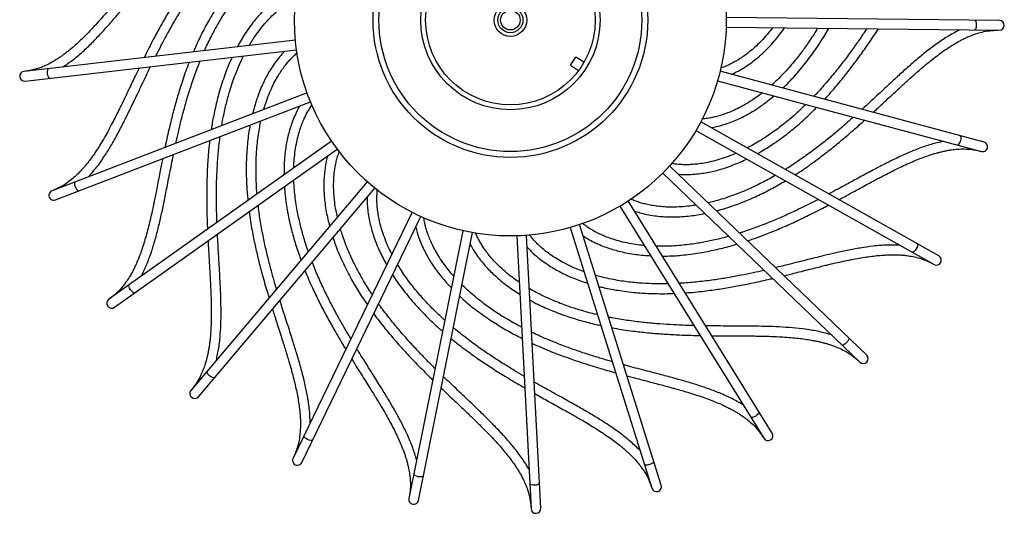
# Model space of a CAD drawing. Header units: millimetres. Extents: x -156 to 156, y -14 to 1729.
# Tile 1 of 7: x -146 to 156, y -14 to 137. Entities that reach past the tile are written whole.
import ezdxf

# ---------------------------------------------------------------- set-up
doc = ezdxf.new("R2010")
doc.units = ezdxf.units.MM

msp = doc.modelspace()

# ---------------------------------------------------------------- linework, layer by layer
at = {"color": 7, "linetype": 'Continuous', "lineweight": 25}
for p, q in [((154.36, 137.23), (70.56, 138.12)), ((70.53, 135.12), (154.33, 134.23)), ((-61.58, 131.22), (-144.83, 121.6)), ((-144.48, 118.62), (-61.24, 128.23)), ((22.79, 123.49), (24.43, 126)), ((26.9, 124.38), (24.43, 126)), ((22.79, 123.49), (25.26, 121.87)), ((149.62, 99.92), (68.68, 121.63)), ((67.9, 118.73), (148.85, 97.03)), ((-57.99, 115.01), (-136.23, 84.99)), ((-135.16, 82.19), (-56.92, 112.21)), ((135.76, 64.97), (62.76, 106.12)), ((61.28, 103.51), (134.29, 62.36)), ((-50.48, 100.21), (-118.8, 51.67)), ((-117.06, 49.23), (-48.75, 97.76)), ((113.64, 34.56), (53.16, 92.58)), ((-39.53, 87.74), (-93.63, 23.74)), ((51.09, 90.41), (111.56, 32.4)), ((-91.34, 21.8), (-37.24, 85.8)), ((84.65, 10.61), (40.5, 81.84)), ((37.95, 80.26), (82.1, 9.03)), ((-25.82, 78.38), (-62.31, 2.94)), ((-59.61, 1.63), (-23.12, 77.07)), ((-10.21, 72.73), (-26.79, -9.42)), ((22.71, 73.7), (47.75, -6.27)), ((50.62, -5.37), (25.57, 74.6)), ((-23.85, -10.01), (-7.27, 72.14)), ((6.31, 71.14), (10.68, -12.55)), ((13.67, -12.4), (9.3, 71.29))]:
    msp.add_line(p, q, dxfattribs=at)
at = {"color": 8, "linetype": 'Continuous', "lineweight": 25, "flags": 128}
for points in [[(146.7, 137.31), (146.91, 137.19), (147.08, 136.86), (147.2, 136.38), (147.23, 135.8)], [(147.23, 135.8), (147.18, 135.23), (147.06, 134.74), (146.88, 134.42), (146.67, 134.31)], [(-137.59, 120.92), (-137.61, 121.5), (-137.55, 122), (-137.42, 122.34), (-137.22, 122.48)], [(-136.88, 119.5), (-137.1, 119.59), (-137.31, 119.89), (-137.48, 120.36), (-137.59, 120.92)], [(142.36, 100.32), (142.18, 99.77), (141.94, 99.33), (141.68, 99.06), (141.45, 99.01)], [(142.23, 101.91), (142.4, 101.74), (142.49, 101.38), (142.47, 100.88), (142.36, 100.32)], [(-129.05, 86.14), (-129.22, 86.69), (-129.28, 87.19), (-129.24, 87.55), (-129.08, 87.73)], [(-128.01, 84.93), (-128.24, 84.97), (-128.52, 85.21), (-128.81, 85.62), (-129.05, 86.14)], [(128.83, 67.16), (128.51, 66.68), (128.17, 66.31), (127.85, 66.11), (127.62, 66.12)], [(129.09, 68.73), (129.21, 68.53), (129.21, 68.16), (129.07, 67.68), (128.83, 67.16)], [(-112.13, 54.57), (-112.43, 55.06), (-112.62, 55.53), (-112.66, 55.89), (-112.56, 56.11)], [(-110.82, 53.66), (-111.06, 53.64), (-111.39, 53.8), (-111.77, 54.13), (-112.13, 54.57)], [(108.11, 39.86), (108.18, 39.64), (108.08, 39.28), (107.83, 38.85), (107.47, 38.41)], [(107.47, 38.41), (107.04, 38.02), (106.62, 37.75), (106.26, 37.64), (106.03, 37.7)], [(-87.89, 28.2), (-88.31, 28.6), (-88.6, 29.01), (-88.74, 29.35), (-88.69, 29.59)], [(-86.4, 27.65), (-86.62, 27.56), (-86.98, 27.64), (-87.43, 27.86), (-87.89, 28.2)], [(79.63, 15.87), (79.12, 15.6), (78.64, 15.45), (78.27, 15.43), (78.07, 15.54)], [(80.62, 17.12), (80.63, 16.89), (80.44, 16.56), (80.09, 16.21), (79.63, 15.87)], [(-57.86, 8.69), (-58.36, 8.98), (-58.74, 9.29), (-58.96, 9.59), (-58.97, 9.83)], [(-56.27, 8.53), (-56.47, 8.39), (-56.83, 8.37), (-57.32, 8.48), (-57.86, 8.69)], [(47.06, 0.97), (46.5, 0.83), (46, 0.8), (45.64, 0.87), (45.46, 1.04)], [(48.33, 1.93), (48.28, 1.7), (48.02, 1.44), (47.59, 1.18), (47.06, 0.97)], [(-23.91, -2.74), (-24.47, -2.59), (-24.92, -2.37), (-25.21, -2.14), (-25.28, -1.91)], [(-22.34, -2.5), (-22.49, -2.69), (-22.84, -2.79), (-23.34, -2.81), (-23.91, -2.74)], [(11.81, -5.37), (11.23, -5.36), (10.74, -5.27), (10.4, -5.11), (10.28, -4.91)], [(13.28, -4.75), (13.17, -4.96), (12.86, -5.16), (12.38, -5.3), (11.81, -5.37)]]:
    msp.add_lwpolyline(points, dxfattribs=at)
at = {"color": 7, "linetype": 'Continuous', "lineweight": 25}
for radius in [66.22, 42.13, 40.31, 27.5, 26, 5, 3.85, 3]:
    msp.add_circle((4.35, 137.32), radius, dxfattribs=at)
for centre, start, end in [((154.34, 135.73), 269.39, 89.39), ((-144.66, 120.11), 96.59, 276.59), ((149.23, 98.47), 254.99, 74.99), ((-135.69, 83.59), 110.99, 290.99), ((135.02, 63.66), 240.59, 60.59), ((-117.93, 50.45), 125.39, 305.39), ((112.6, 33.48), 226.19, 46.19), ((-92.49, 22.77), 139.79, 319.79), ((83.37, 9.82), 211.79, 31.79), ((-60.96, 2.29), 154.19, 334.19), ((49.18, -5.82), 197.39, 17.39), ((-25.32, -9.71), 168.59, 348.59), ((12.18, -12.47), 182.99, 2.99)]:
    msp.add_arc(centre, 1.5, start, end, dxfattribs=at)
for points, knots in [([(-109.61, 151.44), (-109.76, 151.26), (-110.33, 150.59), (-111.38, 149.34), (-112.82, 147.61), (-114.38, 145.74), (-115.89, 143.94), (-117.2, 142.38), (-118.28, 141.11), (-119.36, 139.85), (-120.6, 138.42), (-122.13, 136.69), (-123.8, 134.88), (-125.48, 133.12), (-127.1, 131.5), (-128.66, 130.04), (-130, 128.87), (-131.14, 127.92), (-132.09, 127.17), (-133.04, 126.47), (-133.99, 125.81), (-135.01, 125.14), (-136.25, 124.4), (-137.81, 123.58), (-139.71, 122.76), (-141.9, 122.04), (-143.48, 121.79), (-144.32, 121.66)], [0, 0, 0, 0, 0.011525, 0.042776, 0.080411, 0.12432, 0.166694, 0.202678, 0.232279, 0.256855, 0.293822, 0.338524, 0.389293, 0.439105, 0.487171, 0.533495, 0.578473, 0.607467, 0.636155, 0.664539, 0.692617, 0.721775, 0.756516, 0.805064, 0.861829, 0.926806, 1, 1, 1, 1]), ([(-132.84, 122.98), (-131.77, 123.72), (-129.61, 125.21), (-126.54, 127.88), (-123.58, 130.74), (-120.76, 133.72), (-118, 136.82), (-115.68, 139.53), (-113.77, 141.8), (-112.19, 143.69), (-110.45, 145.78), (-108.6, 147.99), (-107.12, 149.74), (-106.29, 150.72), (-106.08, 150.96)], [0, 0, 0, 0, 0.1209168, 0.2452447, 0.3562213, 0.465888, 0.5731184, 0.6742748, 0.7284114, 0.785094, 0.847768, 0.9160067, 0.9797185, 1, 1, 1, 1]), ([(-94.27, 149.33), (-94.42, 149.13), (-95.73, 147.39), (-97.75, 144.27), (-100.36, 140.07), (-102.66, 136.07), (-104.58, 132.53), (-106.14, 129.52), (-107.18, 127.47), (-107.77, 126.27), (-107.97, 125.86)], [0, 0, 0, 0, 0.027817, 0.233189, 0.397741, 0.563202, 0.73766, 0.844667, 0.945739, 1, 1, 1, 1]), ([(-104.42, 126.27), (-104.39, 126.33), (-103.88, 127.35), (-102.77, 129.52), (-101, 132.85), (-99.01, 136.41), (-96.77, 140.21), (-94.27, 144.11), (-92.27, 147.07), (-91.09, 148.61), (-90.89, 148.87)], [0, 0, 0, 0, 0.008029, 0.136635, 0.284476, 0.444157, 0.60225, 0.782897, 0.96298, 1, 1, 1, 1]), ([(-81.11, 147.53), (-81.43, 147.15), (-82.81, 145.53), (-85.14, 142.21), (-87.88, 137.84), (-90.26, 133.34), (-91.88, 130.01), (-92.66, 128.06), (-92.85, 127.6)], [0, 0, 0, 0, 0.067853, 0.290873, 0.533117, 0.735893, 0.937346, 1, 1, 1, 1]), ([(-89.43, 128), (-89.38, 128.12), (-88.74, 129.65), (-87.42, 132.3), (-85.78, 135.37), (-84.41, 137.71), (-83.21, 139.62), (-81.83, 141.68), (-80.35, 143.73), (-78.93, 145.54), (-78.02, 146.6), (-77.63, 147.05)], [0, 0, 0, 0, 0.0171217, 0.2122894, 0.3820003, 0.4697867, 0.5694439, 0.6809576, 0.8027904, 0.915077, 1, 1, 1, 1]), ([(-65.04, 145.33), (-65.52, 145.03), (-66.6, 144.34), (-68.27, 143.09), (-69.99, 141.62), (-71.56, 140.09), (-72.97, 138.57), (-74.32, 136.96), (-75.69, 135.15), (-77.45, 132.62), (-78.63, 130.5), (-79.38, 129.16)], [0, 0, 0, 0, 0.0884726, 0.201831, 0.3162191, 0.4198695, 0.5127828, 0.6028086, 0.7024005, 0.8117119, 1, 1, 1, 1]), ([(-75.72, 129.58), (-75.38, 130.16), (-74.55, 131.53), (-73.14, 133.58), (-71.54, 135.64), (-69.95, 137.44), (-68.47, 138.93), (-67.06, 140.19), (-65.76, 141.23), (-64.52, 142.12), (-63.26, 142.91), (-62.2, 143.52), (-61.55, 143.82), (-61.37, 143.91)], [0, 0, 0, 0, 0.084432, 0.199956, 0.322739, 0.432927, 0.534711, 0.628173, 0.717537, 0.791888, 0.873496, 0.963879, 1, 1, 1, 1]), ([(84.77, 134.97), (84.35, 134.44), (83.36, 133.18), (81.7, 131.32), (79.86, 129.48), (78.06, 127.89), (76.4, 126.6), (74.84, 125.52), (73.42, 124.66), (72.08, 123.93), (70.73, 123.3), (69.6, 122.83), (68.93, 122.61), (68.73, 122.55)], [0, 0, 0, 0, 0.084439, 0.199974, 0.322767, 0.432965, 0.534757, 0.628228, 0.7176, 0.791957, 0.873572, 0.963964, 1, 1, 1, 1]), ([(72.19, 120.68), (72.7, 120.92), (73.87, 121.46), (75.68, 122.5), (77.57, 123.74), (79.32, 125.06), (80.91, 126.39), (82.45, 127.82), (84.04, 129.44), (86.1, 131.74), (87.54, 133.69), (88.45, 134.93)], [0, 0, 0, 0, 0.0884726, 0.201831, 0.3162191, 0.4198695, 0.5127828, 0.6028086, 0.7024005, 0.8117119, 1, 1, 1, 1]), ([(98.56, 134.82), (98.5, 134.7), (97.67, 133.27), (96.03, 130.8), (94.02, 127.96), (92.36, 125.81), (90.94, 124.07), (89.31, 122.2), (87.58, 120.35), (85.95, 118.73), (84.92, 117.79), (84.47, 117.39)], [0, 0, 0, 0, 0.017122, 0.212289, 0.382, 0.469787, 0.569444, 0.680958, 0.80279, 0.915077, 1, 1, 1, 1]), ([(87.86, 116.48), (88.23, 116.82), (89.8, 118.25), (92.53, 121.25), (95.79, 125.25), (98.72, 129.41), (100.74, 132.51), (101.76, 134.35), (102.01, 134.78)], [0, 0, 0, 0, 0.067853, 0.290873, 0.533117, 0.735893, 0.937346, 1, 1, 1, 1]), ([(113.65, 134.66), (113.62, 134.6), (112.98, 133.65), (111.61, 131.64), (109.44, 128.56), (107.02, 125.27), (104.31, 121.78), (101.35, 118.23), (98.99, 115.54), (97.63, 114.16), (97.4, 113.93)], [0, 0, 0, 0, 0.0080294, 0.1366346, 0.2844761, 0.4441574, 0.6022499, 0.7828974, 0.9629802, 1, 1, 1, 1]), ([(100.69, 113.04), (100.87, 113.23), (102.38, 114.79), (104.78, 117.63), (107.89, 121.47), (110.68, 125.15), (113.02, 128.42), (114.95, 131.21), (116.24, 133.12), (116.97, 134.23), (117.23, 134.62)], [0, 0, 0, 0, 0.027817, 0.233189, 0.397741, 0.563202, 0.73766, 0.844667, 0.945739, 1, 1, 1, 1]), ([(142.26, 134.35), (141.11, 133.76), (138.78, 132.55), (135.4, 130.29), (132.1, 127.82), (128.93, 125.22), (125.8, 122.48), (123.16, 120.09), (120.98, 118.08), (119.18, 116.4), (117.19, 114.55), (115.07, 112.58), (113.39, 111.03), (112.44, 110.16), (112.21, 109.95)], [0, 0, 0, 0, 0.120917, 0.245245, 0.356221, 0.465888, 0.573118, 0.674275, 0.728411, 0.785094, 0.847768, 0.916007, 0.979718, 1, 1, 1, 1]), ([(115.65, 109.03), (115.82, 109.19), (116.47, 109.79), (117.66, 110.89), (119.31, 112.43), (121.09, 114.09), (122.81, 115.69), (124.31, 117.07), (125.54, 118.19), (126.77, 119.31), (128.18, 120.57), (129.92, 122.1), (131.8, 123.69), (133.69, 125.22), (135.5, 126.62), (137.23, 127.87), (138.7, 128.87), (139.95, 129.67), (140.99, 130.29), (142.02, 130.87), (143.04, 131.41), (144.14, 131.94), (145.47, 132.52), (147.11, 133.14), (149.1, 133.71), (151.37, 134.16), (152.97, 134.21), (153.81, 134.23)], [0, 0, 0, 0, 0.011525, 0.042776, 0.080411, 0.12432, 0.166694, 0.202678, 0.232279, 0.256855, 0.293822, 0.338524, 0.389293, 0.439105, 0.487171, 0.533495, 0.578473, 0.607467, 0.636155, 0.664539, 0.692617, 0.721775, 0.756516, 0.805064, 0.861829, 0.926806, 1, 1, 1, 1]), ([(-64.85, 127.82), (-65.24, 127.41), (-66.12, 126.48), (-67.42, 124.85), (-68.72, 123), (-69.87, 121.13), (-70.85, 119.3), (-71.76, 117.41), (-72.64, 115.32), (-73.71, 112.42), (-74.33, 110.08), (-74.72, 108.59)], [0, 0, 0, 0, 0.088473, 0.201831, 0.316219, 0.419869, 0.512783, 0.602809, 0.702401, 0.811712, 1, 1, 1, 1]), ([(-71.28, 109.91), (-71.09, 110.56), (-70.63, 112.09), (-69.77, 114.43), (-68.74, 116.81), (-67.65, 118.95), (-66.58, 120.77), (-65.53, 122.35), (-64.53, 123.67), (-63.55, 124.84), (-62.53, 125.92), (-61.65, 126.78), (-61.1, 127.22), (-60.95, 127.35)], [0, 0, 0, 0, 0.084449, 0.199997, 0.322804, 0.433015, 0.53482, 0.628301, 0.717683, 0.792049, 0.873673, 0.964075, 1, 1, 1, 1]), ([(-94.15, 124.43), (-94.25, 124.19), (-95.09, 122.18), (-96.27, 118.66), (-97.75, 113.94), (-98.98, 109.5), (-99.96, 105.59), (-100.73, 102.29), (-101.22, 100.05), (-101.5, 98.74), (-101.59, 98.28)], [0, 0, 0, 0, 0.027817, 0.233189, 0.397741, 0.563202, 0.73766, 0.844667, 0.945739, 1, 1, 1, 1]), ([(-98.25, 99.56), (-98.24, 99.63), (-98, 100.75), (-97.46, 103.12), (-96.58, 106.79), (-95.54, 110.73), (-94.31, 114.97), (-92.86, 119.37), (-91.66, 122.73), (-90.9, 124.52), (-90.77, 124.82)], [0, 0, 0, 0, 0.008029, 0.136635, 0.284476, 0.444157, 0.60225, 0.782897, 0.96298, 1, 1, 1, 1]), ([(-80.97, 125.96), (-81.18, 125.51), (-82.12, 123.6), (-83.54, 119.8), (-85.11, 114.88), (-86.3, 109.94), (-87.03, 106.31), (-87.31, 104.23), (-87.38, 103.73)], [0, 0, 0, 0, 0.067853, 0.290873, 0.533117, 0.735893, 0.937346, 1, 1, 1, 1]), ([(-84.16, 104.97), (-84.14, 105.1), (-83.9, 106.74), (-83.29, 109.64), (-82.46, 113.02), (-81.71, 115.63), (-81.03, 117.77), (-80.21, 120.11), (-79.28, 122.46), (-78.36, 124.57), (-77.74, 125.82), (-77.48, 126.36)], [0, 0, 0, 0, 0.0171217, 0.2122894, 0.3820003, 0.4697867, 0.5694439, 0.6809576, 0.8027904, 0.915077, 1, 1, 1, 1]), ([(-109.54, 122.65), (-109.64, 122.44), (-110.03, 121.65), (-110.73, 120.18), (-111.7, 118.15), (-112.74, 115.95), (-113.75, 113.83), (-114.64, 112), (-115.37, 110.5), (-116.1, 109.01), (-116.95, 107.31), (-118, 105.25), (-119.16, 103.08), (-120.35, 100.96), (-121.52, 99), (-122.67, 97.19), (-123.67, 95.72), (-124.54, 94.52), (-125.28, 93.56), (-126.02, 92.65), (-126.78, 91.77), (-127.6, 90.87), (-128.62, 89.84), (-129.92, 88.66), (-131.56, 87.39), (-133.5, 86.15), (-134.97, 85.51), (-135.75, 85.18)], [0, 0, 0, 0, 0.011525, 0.042776, 0.080411, 0.12432, 0.166694, 0.202678, 0.232279, 0.256855, 0.293822, 0.338524, 0.389293, 0.439105, 0.487171, 0.533495, 0.578473, 0.607467, 0.636155, 0.664539, 0.692617, 0.721775, 0.756516, 0.805064, 0.861829, 0.926806, 1, 1, 1, 1]), ([(-124.96, 89.31), (-124.12, 90.29), (-122.39, 92.28), (-120.08, 95.62), (-117.92, 99.13), (-115.93, 102.72), (-114.03, 106.41), (-112.46, 109.61), (-111.17, 112.28), (-110.11, 114.51), (-108.94, 116.96), (-107.7, 119.56), (-106.71, 121.63), (-106.14, 122.78), (-106, 123.06)], [0, 0, 0, 0, 0.120917, 0.245245, 0.356221, 0.465888, 0.573118, 0.674275, 0.728411, 0.785094, 0.847768, 0.916007, 0.979718, 1, 1, 1, 1]), ([(81.65, 115.04), (81.12, 114.63), (79.85, 113.66), (77.78, 112.28), (75.54, 110.95), (73.4, 109.86), (71.47, 109.02), (69.69, 108.36), (68.11, 107.88), (66.62, 107.51), (65.16, 107.23), (63.95, 107.06), (63.24, 107.02), (63.04, 107.01)], [0, 0, 0, 0, 0.084441, 0.199979, 0.322775, 0.432976, 0.534771, 0.628244, 0.717618, 0.791977, 0.873594, 0.963988, 1, 1, 1, 1]), ([(65.93, 104.34), (66.48, 104.44), (67.74, 104.67), (69.75, 105.23), (71.89, 105.96), (73.92, 106.8), (75.79, 107.7), (77.63, 108.69), (79.57, 109.87), (82.15, 111.58), (84.02, 113.12), (85.21, 114.09)], [0, 0, 0, 0, 0.088473, 0.201831, 0.316219, 0.419869, 0.512783, 0.602809, 0.702401, 0.811712, 1, 1, 1, 1]), ([(-60.31, 110.91), (-60.58, 110.41), (-61.21, 109.29), (-62.07, 107.39), (-62.86, 105.27), (-63.51, 103.18), (-64.01, 101.16), (-64.41, 99.11), (-64.75, 96.86), (-65.07, 93.79), (-65.08, 91.36), (-65.09, 89.83)], [0, 0, 0, 0, 0.088473, 0.201831, 0.316219, 0.419869, 0.512783, 0.602809, 0.702401, 0.811712, 1, 1, 1, 1]), ([(-62.09, 91.96), (-62.06, 92.64), (-62, 94.23), (-61.75, 96.71), (-61.34, 99.28), (-60.82, 101.63), (-60.24, 103.65), (-59.61, 105.44), (-58.97, 106.97), (-58.31, 108.35), (-57.59, 109.65), (-56.98, 110.66), (-56.58, 111.2), (-56.49, 111.33)], [0, 0, 0, 0, 0.085052, 0.201424, 0.325108, 0.436105, 0.538636, 0.632784, 0.722805, 0.797701, 0.879908, 0.970955, 1, 1, 1, 1]), ([(94.98, 111.47), (94.89, 111.37), (93.73, 110.19), (91.52, 108.21), (88.87, 105.95), (86.73, 104.29), (84.92, 102.95), (82.88, 101.54), (80.75, 100.18), (78.76, 99.02), (77.53, 98.37), (77, 98.09)], [0, 0, 0, 0, 0.017122, 0.212289, 0.382, 0.469787, 0.569444, 0.680958, 0.80279, 0.915077, 1, 1, 1, 1]), ([(80.06, 96.37), (80.5, 96.6), (82.37, 97.6), (85.76, 99.83), (89.92, 102.89), (93.79, 106.19), (96.51, 108.7), (97.96, 110.22), (98.31, 110.58)], [0, 0, 0, 0, 0.067853, 0.290873, 0.533117, 0.735893, 0.937346, 1, 1, 1, 1]), ([(-73.34, 83.97), (-73.35, 84.1), (-73.52, 85.75), (-73.65, 88.71), (-73.69, 92.19), (-73.61, 94.9), (-73.49, 97.15), (-73.27, 99.62), (-72.96, 102.13), (-72.59, 104.41), (-72.3, 105.77), (-72.18, 106.35)], [0, 0, 0, 0, 0.017122, 0.212289, 0.382, 0.469787, 0.569444, 0.680958, 0.80279, 0.915077, 1, 1, 1, 1]), ([(109.56, 107.56), (109.51, 107.52), (108.65, 106.75), (106.82, 105.15), (103.96, 102.7), (100.8, 100.12), (97.31, 97.41), (93.55, 94.71), (90.6, 92.69), (88.94, 91.69), (88.65, 91.52)], [0, 0, 0, 0, 0.008029, 0.136635, 0.284476, 0.444157, 0.60225, 0.782897, 0.96298, 1, 1, 1, 1]), ([(91.62, 89.85), (91.84, 89.99), (93.7, 91.12), (96.73, 93.27), (100.7, 96.22), (104.31, 99.09), (107.4, 101.68), (109.95, 103.9), (111.67, 105.42), (112.67, 106.32), (113.01, 106.63)], [0, 0, 0, 0, 0.027817, 0.233189, 0.397741, 0.563202, 0.73766, 0.844667, 0.945739, 1, 1, 1, 1]), ([(-75.46, 105.09), (-75.56, 104.61), (-75.99, 102.53), (-76.43, 98.49), (-76.72, 93.34), (-76.64, 88.25), (-76.45, 84.56), (-76.2, 82.47), (-76.15, 81.98)], [0, 0, 0, 0, 0.067853, 0.290873, 0.533117, 0.735893, 0.937346, 1, 1, 1, 1]), ([(-87.85, 100.34), (-87.89, 100.08), (-88.2, 97.93), (-88.47, 94.23), (-88.73, 89.28), (-88.82, 84.67), (-88.79, 80.65), (-88.71, 77.26), (-88.64, 74.96), (-88.58, 73.63), (-88.56, 73.16)], [0, 0, 0, 0, 0.027817, 0.233189, 0.397741, 0.563202, 0.73766, 0.844667, 0.945739, 1, 1, 1, 1]), ([(-85.64, 75.23), (-85.64, 75.3), (-85.69, 76.45), (-85.76, 78.88), (-85.82, 82.64), (-85.79, 86.73), (-85.65, 91.14), (-85.34, 95.76), (-85.02, 99.31), (-84.72, 101.23), (-84.67, 101.56)], [0, 0, 0, 0, 0.008029, 0.136635, 0.284476, 0.444157, 0.60225, 0.782897, 0.96298, 1, 1, 1, 1]), ([(137.19, 100.15), (135.93, 99.86), (133.37, 99.27), (129.53, 97.92), (125.73, 96.35), (122.01, 94.61), (118.29, 92.75), (115.14, 91.08), (112.53, 89.68), (110.37, 88.5), (107.98, 87.2), (105.44, 85.83), (103.43, 84.74), (102.29, 84.14), (102.01, 83.99)], [0, 0, 0, 0, 0.120917, 0.245245, 0.356221, 0.465888, 0.573118, 0.674275, 0.728411, 0.785094, 0.847768, 0.916007, 0.979718, 1, 1, 1, 1]), ([(-48.72, 76.86), (-48.86, 77.52), (-49.2, 79.09), (-49.57, 81.55), (-49.82, 84.14), (-49.89, 86.54), (-49.83, 88.65), (-49.67, 90.53), (-49.43, 92.17), (-49.13, 93.67), (-48.76, 95.11), (-48.41, 96.26), (-48.16, 96.9), (-48.09, 97.07)], [0, 0, 0, 0, 0.084773, 0.200764, 0.324042, 0.434675, 0.536871, 0.63071, 0.720435, 0.795086, 0.877024, 0.967773, 1, 1, 1, 1]), ([(105.12, 82.24), (105.32, 82.36), (106.1, 82.77), (107.53, 83.54), (109.51, 84.62), (111.65, 85.78), (113.71, 86.91), (115.5, 87.87), (116.97, 88.66), (118.44, 89.43), (120.13, 90.31), (122.19, 91.35), (124.4, 92.42), (126.62, 93.44), (128.72, 94.34), (130.7, 95.13), (132.38, 95.73), (133.79, 96.18), (134.95, 96.53), (136.09, 96.83), (137.22, 97.1), (138.41, 97.34), (139.84, 97.58), (141.59, 97.77), (143.66, 97.83), (145.96, 97.69), (147.52, 97.34), (148.35, 97.16)], [0, 0, 0, 0, 0.011525, 0.042776, 0.080411, 0.12432, 0.166694, 0.202678, 0.232279, 0.256855, 0.293822, 0.338524, 0.389293, 0.439105, 0.487171, 0.533495, 0.578473, 0.607467, 0.636155, 0.664539, 0.692617, 0.721775, 0.756516, 0.805064, 0.861829, 0.926806, 1, 1, 1, 1]), ([(-102.31, 94.79), (-102.36, 94.56), (-102.54, 93.7), (-102.85, 92.1), (-103.29, 89.89), (-103.75, 87.5), (-104.2, 85.2), (-104.6, 83.2), (-104.93, 81.57), (-105.27, 79.94), (-105.67, 78.08), (-106.18, 75.83), (-106.77, 73.44), (-107.39, 71.09), (-108.04, 68.9), (-108.7, 66.87), (-109.3, 65.19), (-109.85, 63.81), (-110.33, 62.7), (-110.82, 61.63), (-111.33, 60.59), (-111.9, 59.51), (-112.64, 58.26), (-113.6, 56.79), (-114.87, 55.16), (-116.45, 53.47), (-117.71, 52.49), (-118.38, 51.97)], [0, 0, 0, 0, 0.011525, 0.042776, 0.080411, 0.12432, 0.166694, 0.202678, 0.232279, 0.256855, 0.293822, 0.338524, 0.389293, 0.439105, 0.487171, 0.533495, 0.578473, 0.607467, 0.636155, 0.664539, 0.692617, 0.721775, 0.756516, 0.805064, 0.861829, 0.926806, 1, 1, 1, 1]), ([(-108.96, 58.66), (-108.38, 59.82), (-107.21, 62.17), (-105.8, 65.99), (-104.58, 69.92), (-103.55, 73.89), (-102.62, 77.94), (-101.89, 81.44), (-101.31, 84.34), (-100.84, 86.76), (-100.32, 89.43), (-99.76, 92.26), (-99.32, 94.5), (-99.05, 95.76), (-98.99, 96.07)], [0, 0, 0, 0, 0.120917, 0.245245, 0.356221, 0.465888, 0.573118, 0.674275, 0.728411, 0.785094, 0.847768, 0.916007, 0.979718, 1, 1, 1, 1]), ([(-51.71, 95.65), (-51.85, 95.11), (-52.18, 93.87), (-52.53, 91.81), (-52.78, 89.56), (-52.88, 87.38), (-52.87, 85.3), (-52.75, 83.21), (-52.51, 80.95), (-52.06, 77.89), (-51.47, 75.54), (-51.1, 74.05)], [0, 0, 0, 0, 0.088473, 0.201831, 0.316219, 0.419869, 0.512783, 0.602809, 0.702401, 0.811712, 1, 1, 1, 1]), ([(73.69, 96.52), (73.06, 96.25), (71.59, 95.63), (69.24, 94.8), (66.75, 94.08), (64.4, 93.55), (62.32, 93.22), (60.43, 93.03), (58.78, 92.95), (57.25, 92.96), (55.77, 93.06), (54.59, 93.18), (53.94, 93.31), (53.78, 93.34)], [0, 0, 0, 0, 0.085074, 0.201476, 0.325192, 0.436217, 0.538775, 0.632947, 0.722991, 0.797906, 0.880135, 0.971205, 1, 1, 1, 1]), ([(55.79, 90.06), (56.35, 90.02), (57.63, 89.94), (59.72, 89.97), (61.97, 90.15), (64.14, 90.46), (66.18, 90.86), (68.21, 91.37), (70.38, 92.03), (73.3, 93.05), (75.5, 94.06), (76.89, 94.71)], [0, 0, 0, 0, 0.088473, 0.201831, 0.316219, 0.419869, 0.512783, 0.602809, 0.702401, 0.811712, 1, 1, 1, 1]), ([(-57.63, 66.33), (-57.68, 66.45), (-58.25, 68.01), (-59.11, 70.84), (-60.02, 74.2), (-60.62, 76.85), (-61.05, 79.05), (-61.46, 81.5), (-61.78, 84.01), (-61.99, 86.31), (-62.05, 87.69), (-62.07, 88.29)], [0, 0, 0, 0, 0.0171217, 0.2122894, 0.3820003, 0.4697867, 0.5694439, 0.6809576, 0.8027904, 0.915077, 1, 1, 1, 1]), ([(85.7, 89.74), (85.59, 89.67), (84.17, 88.81), (81.54, 87.44), (78.42, 85.92), (75.93, 84.84), (73.84, 83.99), (71.52, 83.14), (69.11, 82.35), (66.9, 81.72), (65.54, 81.4), (64.96, 81.26)], [0, 0, 0, 0, 0.017122, 0.212289, 0.382, 0.469787, 0.569444, 0.680958, 0.80279, 0.915077, 1, 1, 1, 1]), ([(67.49, 78.83), (67.98, 78.95), (70.04, 79.45), (73.88, 80.76), (78.67, 82.69), (83.24, 84.93), (86.5, 86.68), (88.28, 87.79), (88.71, 88.05)], [0, 0, 0, 0, 0.067853, 0.290873, 0.533117, 0.735893, 0.937346, 1, 1, 1, 1]), ([(-64.94, 86.26), (-64.91, 85.76), (-64.81, 83.64), (-64.23, 79.63), (-63.23, 74.56), (-61.89, 69.65), (-60.79, 66.12), (-60.03, 64.16), (-59.85, 63.7)], [0, 0, 0, 0, 0.067853, 0.290873, 0.533117, 0.735893, 0.937346, 1, 1, 1, 1]), ([(-32.02, 65.56), (-32.32, 66.17), (-33.04, 67.6), (-34.01, 69.89), (-34.89, 72.34), (-35.56, 74.64), (-36.02, 76.7), (-36.33, 78.57), (-36.51, 80.21), (-36.6, 81.74), (-36.6, 83.23), (-36.54, 84.46), (-36.45, 85.16), (-36.42, 85.37)], [0, 0, 0, 0, 0.0843716, 0.1998133, 0.322508, 0.4326173, 0.5343286, 0.627724, 0.7170243, 0.7913217, 0.8728714, 0.9631906, 1, 1, 1, 1]), ([(-39.59, 83.02), (-39.59, 82.46), (-39.59, 81.18), (-39.43, 79.09), (-39.11, 76.86), (-38.66, 74.71), (-38.13, 72.7), (-37.5, 70.71), (-36.71, 68.58), (-35.51, 65.73), (-34.35, 63.6), (-33.62, 62.25)], [0, 0, 0, 0, 0.088473, 0.201831, 0.316219, 0.419869, 0.512783, 0.602809, 0.702401, 0.811712, 1, 1, 1, 1]), ([(61.36, 80.56), (60.69, 80.46), (59.11, 80.22), (56.63, 80), (54.03, 79.92), (51.63, 79.99), (49.53, 80.19), (47.66, 80.47), (46.04, 80.81), (44.56, 81.2), (43.14, 81.66), (42.02, 82.08), (41.4, 82.38), (41.24, 82.46)], [0, 0, 0, 0, 0.084772, 0.200762, 0.324039, 0.434672, 0.536866, 0.630705, 0.720429, 0.795079, 0.877016, 0.967764, 1, 1, 1, 1]), ([(98.85, 82.33), (98.79, 82.3), (97.77, 81.77), (95.6, 80.67), (92.22, 79.02), (88.51, 77.3), (84.46, 75.55), (80.15, 73.86), (76.79, 72.64), (74.93, 72.09), (74.62, 72)], [0, 0, 0, 0, 0.0080294, 0.1366346, 0.2844761, 0.4441574, 0.6022499, 0.7828974, 0.9629802, 1, 1, 1, 1]), ([(-75.76, 78.57), (-75.73, 78.31), (-75.49, 76.15), (-74.83, 72.5), (-73.86, 67.64), (-72.8, 63.16), (-71.77, 59.26), (-70.85, 56), (-70.21, 53.8), (-69.82, 52.52), (-69.68, 52.07)], [0, 0, 0, 0, 0.0278173, 0.233189, 0.3977409, 0.5632022, 0.7376602, 0.844667, 0.9457393, 1, 1, 1, 1]), ([(-67.37, 54.8), (-67.39, 54.87), (-67.72, 55.97), (-68.39, 58.3), (-69.38, 61.94), (-70.37, 65.9), (-71.34, 70.21), (-72.19, 74.76), (-72.76, 78.28), (-72.95, 80.21), (-72.98, 80.54)], [0, 0, 0, 0, 0.0080294, 0.1366346, 0.2844761, 0.4441574, 0.6022499, 0.7828974, 0.9629802, 1, 1, 1, 1]), ([(42.42, 78.75), (42.95, 78.58), (44.17, 78.18), (46.2, 77.69), (48.43, 77.3), (50.61, 77.06), (52.68, 76.95), (54.77, 76.93), (57.04, 77.03), (60.12, 77.29), (62.51, 77.73), (64.02, 78.01)], [0, 0, 0, 0, 0.088473, 0.201831, 0.316219, 0.419869, 0.512783, 0.602809, 0.702401, 0.811712, 1, 1, 1, 1]), ([(77.08, 69.64), (77.32, 69.71), (79.4, 70.35), (82.87, 71.69), (87.45, 73.55), (91.66, 75.44), (95.29, 77.17), (98.32, 78.69), (100.37, 79.74), (101.55, 80.36), (101.97, 80.57)], [0, 0, 0, 0, 0.027817, 0.233189, 0.397741, 0.563202, 0.73766, 0.844667, 0.945739, 1, 1, 1, 1]), ([(-13.03, 58.77), (-13.47, 59.28), (-14.52, 60.49), (-16.03, 62.47), (-17.5, 64.62), (-18.72, 66.69), (-19.68, 68.56), (-20.45, 70.3), (-21.03, 71.85), (-21.49, 73.31), (-21.86, 74.74), (-22.11, 75.93), (-22.19, 76.63), (-22.21, 76.82)], [0, 0, 0, 0, 0.084581, 0.200308, 0.323307, 0.433689, 0.535653, 0.62928, 0.718801, 0.793283, 0.875034, 0.965577, 1, 1, 1, 1]), ([(-38.03, 53.14), (-38.1, 53.25), (-39.05, 54.61), (-40.58, 57.15), (-42.3, 60.18), (-43.54, 62.59), (-44.51, 64.62), (-45.51, 66.89), (-46.44, 69.24), (-47.21, 71.41), (-47.62, 72.74), (-47.79, 73.31)], [0, 0, 0, 0, 0.017122, 0.212289, 0.382, 0.469787, 0.569444, 0.680958, 0.80279, 0.915077, 1, 1, 1, 1]), ([(-24.7, 73.8), (-24.57, 73.25), (-24.25, 72.01), (-23.57, 70.04), (-22.71, 67.95), (-21.74, 65.98), (-20.73, 64.17), (-19.62, 62.39), (-18.32, 60.53), (-16.45, 58.07), (-14.8, 56.29), (-13.76, 55.16)], [0, 0, 0, 0, 0.0884726, 0.201831, 0.3162191, 0.4198695, 0.5127828, 0.6028086, 0.7024005, 0.8117119, 1, 1, 1, 1]), ([(45.45, 68.16), (44.78, 68.23), (43.19, 68.39), (40.73, 68.8), (38.19, 69.37), (35.89, 70.04), (33.9, 70.75), (32.16, 71.49), (30.67, 72.22), (29.34, 72.97), (28.08, 73.76), (27.07, 74.47), (26.53, 74.93), (26.37, 75.06)], [0, 0, 0, 0, 0.0843745, 0.1998202, 0.3225192, 0.4326324, 0.5343472, 0.6277458, 0.7170492, 0.7913492, 0.8729017, 0.9632241, 1, 1, 1, 1]), ([(-88.39, 69.6), (-88.37, 69.36), (-88.33, 68.49), (-88.24, 66.86), (-88.11, 64.61), (-87.96, 62.18), (-87.83, 59.84), (-87.72, 57.81), (-87.63, 56.14), (-87.56, 54.48), (-87.48, 52.58), (-87.42, 50.28), (-87.39, 47.82), (-87.41, 45.38), (-87.49, 43.1), (-87.62, 40.97), (-87.8, 39.19), (-87.98, 37.72), (-88.16, 36.52), (-88.37, 35.36), (-88.61, 34.23), (-88.9, 33.05), (-89.3, 31.65), (-89.87, 29.99), (-90.69, 28.09), (-91.8, 26.06), (-92.78, 24.8), (-93.3, 24.13)], [0, 0, 0, 0, 0.011525, 0.042776, 0.080411, 0.12432, 0.166694, 0.202678, 0.232279, 0.256855, 0.293822, 0.338524, 0.389293, 0.439105, 0.487171, 0.533495, 0.578473, 0.607467, 0.636155, 0.664539, 0.692617, 0.721775, 0.756516, 0.805064, 0.861829, 0.926806, 1, 1, 1, 1]), ([(-85.84, 32.95), (-85.57, 34.22), (-85.02, 36.79), (-84.6, 40.83), (-84.4, 44.95), (-84.38, 49.05), (-84.49, 53.2), (-84.66, 56.77), (-84.82, 59.72), (-84.96, 62.19), (-85.12, 64.9), (-85.29, 67.78), (-85.41, 70.06), (-85.47, 71.35), (-85.48, 71.66)], [0, 0, 0, 0, 0.120917, 0.245245, 0.356221, 0.465888, 0.573118, 0.674275, 0.728411, 0.785094, 0.847768, 0.916007, 0.979718, 1, 1, 1, 1]), ([(-50.06, 70.63), (-49.91, 70.16), (-49.29, 68.13), (-47.73, 64.38), (-45.5, 59.72), (-42.98, 55.3), (-41.04, 52.16), (-39.81, 50.45), (-39.53, 50.04)], [0, 0, 0, 0, 0.067853, 0.290873, 0.533117, 0.735893, 0.937346, 1, 1, 1, 1]), ([(7.05, 56.92), (6.49, 57.3), (5.18, 58.21), (3.22, 59.75), (1.27, 61.47), (-0.43, 63.17), (-1.83, 64.75), (-3, 66.24), (-3.95, 67.59), (-4.76, 68.89), (-5.47, 70.19), (-5.99, 71.23), (-6.23, 71.84), (-6.28, 71.97)], [0, 0, 0, 0, 0.0853685, 0.2021743, 0.3263187, 0.4377291, 0.5406422, 0.6351411, 0.7254965, 0.8006719, 0.8831851, 0.9745715, 1, 1, 1, 1]), ([(26.96, 60.12), (26.33, 60.35), (24.83, 60.9), (22.55, 61.91), (20.23, 63.09), (18.16, 64.31), (16.42, 65.49), (14.91, 66.64), (13.66, 67.72), (12.55, 68.77), (11.53, 69.86), (10.74, 70.78), (10.33, 71.35), (10.22, 71.51)], [0, 0, 0, 0, 0.084573, 0.200291, 0.32328, 0.433652, 0.535607, 0.629226, 0.71874, 0.793215, 0.87496, 0.965495, 1, 1, 1, 1]), ([(26.66, 71.13), (27.13, 70.82), (28.21, 70.13), (30.06, 69.16), (32.12, 68.23), (34.17, 67.45), (36.15, 66.83), (38.17, 66.29), (40.4, 65.82), (43.44, 65.31), (45.86, 65.14), (47.39, 65.03)], [0, 0, 0, 0, 0.088473, 0.201831, 0.316219, 0.419869, 0.512783, 0.602809, 0.702401, 0.811712, 1, 1, 1, 1]), ([(71.32, 71.01), (71.19, 70.97), (69.6, 70.49), (66.71, 69.81), (63.31, 69.12), (60.63, 68.68), (58.4, 68.39), (55.93, 68.14), (53.4, 67.98), (51.1, 67.91), (49.71, 67.94), (49.11, 67.95)], [0, 0, 0, 0, 0.017122, 0.212289, 0.382, 0.469787, 0.569444, 0.680958, 0.80279, 0.915077, 1, 1, 1, 1]), ([(-7.99, 68.57), (-7.72, 68.08), (-7.11, 66.95), (-5.96, 65.2), (-4.6, 63.4), (-3.18, 61.73), (-1.75, 60.23), (-0.23, 58.78), (1.49, 57.3), (3.91, 55.38), (5.95, 54.07), (7.24, 53.24)], [0, 0, 0, 0, 0.088473, 0.201831, 0.316219, 0.419869, 0.512783, 0.602809, 0.702401, 0.811712, 1, 1, 1, 1]), ([(9.49, 67.66), (9.88, 67.25), (10.75, 66.31), (12.3, 64.91), (14.06, 63.49), (15.86, 62.23), (17.62, 61.14), (19.45, 60.11), (21.48, 59.1), (24.3, 57.85), (26.61, 57.08), (28.06, 56.6)], [0, 0, 0, 0, 0.088473, 0.201831, 0.316219, 0.419869, 0.512783, 0.602809, 0.702401, 0.811712, 1, 1, 1, 1]), ([(50.96, 64.96), (51.46, 64.96), (53.59, 64.93), (57.63, 65.25), (62.75, 65.93), (67.73, 66.96), (71.32, 67.84), (73.33, 68.47), (73.8, 68.62)], [0, 0, 0, 0, 0.067853, 0.290873, 0.533117, 0.735893, 0.937346, 1, 1, 1, 1]), ([(123.77, 68.28), (122.48, 68.31), (119.85, 68.38), (115.8, 68.03), (111.72, 67.45), (107.69, 66.7), (103.63, 65.81), (100.16, 64.98), (97.29, 64.27), (94.89, 63.67), (92.26, 63), (89.46, 62.3), (87.24, 61.75), (85.99, 61.45), (85.68, 61.38)], [0, 0, 0, 0, 0.120917, 0.245245, 0.356221, 0.465888, 0.573118, 0.674275, 0.728411, 0.785094, 0.847768, 0.916007, 0.979718, 1, 1, 1, 1]), ([(88.25, 58.92), (88.48, 58.97), (89.34, 59.18), (90.91, 59.57), (93.1, 60.12), (95.46, 60.72), (97.74, 61.29), (99.71, 61.78), (101.33, 62.18), (102.95, 62.56), (104.8, 62.99), (107.05, 63.49), (109.46, 63.98), (111.86, 64.41), (114.12, 64.76), (116.24, 65.03), (118.01, 65.19), (119.49, 65.29), (120.7, 65.33), (121.88, 65.34), (123.04, 65.32), (124.26, 65.26), (125.7, 65.13), (127.44, 64.88), (129.46, 64.43), (131.66, 63.72), (133.08, 63), (133.84, 62.61)], [0, 0, 0, 0, 0.011525, 0.042776, 0.080411, 0.12432, 0.166694, 0.202678, 0.232279, 0.256855, 0.293822, 0.338524, 0.389293, 0.439105, 0.487171, 0.533495, 0.578473, 0.607467, 0.636155, 0.664539, 0.692617, 0.721775, 0.756516, 0.805064, 0.861829, 0.926806, 1, 1, 1, 1]), ([(-58.63, 60.49), (-58.54, 60.25), (-57.77, 58.21), (-56.22, 54.84), (-54.07, 50.38), (-51.93, 46.3), (-49.97, 42.78), (-48.27, 39.85), (-47.09, 37.88), (-46.4, 36.74), (-46.15, 36.34)], [0, 0, 0, 0, 0.0278173, 0.233189, 0.3977409, 0.5632022, 0.7376602, 0.844667, 0.9457393, 1, 1, 1, 1]), ([(-44.6, 39.56), (-44.63, 39.62), (-45.22, 40.6), (-46.45, 42.7), (-48.32, 45.97), (-50.26, 49.56), (-52.27, 53.49), (-54.22, 57.69), (-55.65, 60.96), (-56.32, 62.78), (-56.43, 63.1)], [0, 0, 0, 0, 0.008029, 0.136635, 0.284476, 0.444157, 0.60225, 0.782897, 0.96298, 1, 1, 1, 1]), ([(-15.76, 45.25), (-15.86, 45.34), (-17.12, 46.42), (-19.23, 48.49), (-21.65, 51), (-23.45, 53.03), (-24.89, 54.75), (-26.43, 56.7), (-27.92, 58.75), (-29.2, 60.66), (-29.93, 61.85), (-30.24, 62.36)], [0, 0, 0, 0, 0.017122, 0.212289, 0.382, 0.469787, 0.569444, 0.680958, 0.80279, 0.915077, 1, 1, 1, 1]), ([(82.21, 60.56), (82.14, 60.54), (81.02, 60.28), (78.65, 59.76), (74.96, 59), (70.94, 58.26), (66.58, 57.57), (61.99, 57), (58.43, 56.66), (56.49, 56.59), (56.16, 56.58)], [0, 0, 0, 0, 0.008029, 0.136635, 0.284476, 0.444157, 0.60225, 0.782897, 0.96298, 1, 1, 1, 1]), ([(-31.77, 59.19), (-31.51, 58.77), (-30.39, 56.96), (-27.95, 53.72), (-24.64, 49.76), (-21.1, 46.11), (-18.43, 43.54), (-16.82, 42.19), (-16.44, 41.87)], [0, 0, 0, 0, 0.0678531, 0.2908733, 0.5331171, 0.7358931, 0.9373455, 1, 1, 1, 1]), ([(52.72, 56.44), (52.59, 56.43), (50.93, 56.36), (47.97, 56.42), (44.49, 56.6), (41.79, 56.85), (39.56, 57.11), (37.11, 57.48), (34.62, 57.96), (32.37, 58.47), (31.03, 58.84), (30.46, 59)], [0, 0, 0, 0, 0.017122, 0.212289, 0.382, 0.469787, 0.569444, 0.680958, 0.80279, 0.915077, 1, 1, 1, 1]), ([(57.96, 53.68), (58.22, 53.69), (60.39, 53.79), (64.08, 54.22), (68.98, 54.89), (73.53, 55.67), (77.48, 56.45), (80.79, 57.16), (83.03, 57.67), (84.33, 57.97), (84.79, 58.08)], [0, 0, 0, 0, 0.027817, 0.233189, 0.397741, 0.563202, 0.73766, 0.844667, 0.945739, 1, 1, 1, 1]), ([(7.77, 43.14), (7.65, 43.2), (6.16, 43.94), (3.6, 45.42), (0.64, 47.24), (-1.61, 48.76), (-3.44, 50.07), (-5.41, 51.58), (-7.36, 53.19), (-9.08, 54.72), (-10.08, 55.69), (-10.51, 56.11)], [0, 0, 0, 0, 0.017122, 0.212289, 0.382, 0.469787, 0.569444, 0.680958, 0.80279, 0.915077, 1, 1, 1, 1]), ([(31.08, 46.95), (30.95, 46.98), (29.33, 47.32), (26.48, 48.12), (23.16, 49.15), (20.6, 50.06), (18.5, 50.88), (16.22, 51.84), (13.93, 52.92), (11.88, 53.97), (10.68, 54.67), (10.16, 54.97)], [0, 0, 0, 0, 0.0171217, 0.2122894, 0.3820003, 0.4697867, 0.5694439, 0.6809576, 0.8027904, 0.915077, 1, 1, 1, 1]), ([(31.5, 55.64), (31.98, 55.51), (34.04, 54.96), (38.03, 54.27), (43.16, 53.65), (48.24, 53.41), (51.94, 53.36), (54.04, 53.48), (54.53, 53.51)], [0, 0, 0, 0, 0.067853, 0.290873, 0.533117, 0.735893, 0.937346, 1, 1, 1, 1]), ([(-57.05, 13.8), (-57.1, 15.1), (-57.21, 17.72), (-57.81, 21.74), (-58.64, 25.78), (-59.64, 29.76), (-60.78, 33.75), (-61.83, 37.16), (-62.72, 39.99), (-63.47, 42.34), (-64.3, 44.93), (-65.17, 47.67), (-65.86, 49.85), (-66.24, 51.09), (-66.33, 51.38)], [0, 0, 0, 0, 0.120917, 0.245245, 0.356221, 0.465888, 0.573118, 0.674275, 0.728411, 0.785094, 0.847768, 0.916007, 0.979718, 1, 1, 1, 1]), ([(-11.2, 52.67), (-10.85, 52.32), (-9.32, 50.85), (-6.15, 48.31), (-1.95, 45.3), (2.38, 42.65), (5.61, 40.82), (7.5, 39.92), (7.95, 39.7)], [0, 0, 0, 0, 0.067853, 0.290873, 0.533117, 0.735893, 0.937346, 1, 1, 1, 1]), ([(10.34, 51.46), (10.77, 51.21), (12.62, 50.16), (16.32, 48.5), (21.13, 46.63), (25.99, 45.13), (29.57, 44.17), (31.63, 43.76), (32.11, 43.66)], [0, 0, 0, 0, 0.067853, 0.290873, 0.533117, 0.735893, 0.937346, 1, 1, 1, 1]), ([(-68.63, 48.66), (-68.56, 48.44), (-68.3, 47.6), (-67.81, 46.05), (-67.12, 43.9), (-66.38, 41.59), (-65.66, 39.35), (-65.05, 37.41), (-64.56, 35.81), (-64.07, 34.23), (-63.53, 32.41), (-62.89, 30.19), (-62.25, 27.81), (-61.66, 25.45), (-61.17, 23.22), (-60.77, 21.12), (-60.5, 19.36), (-60.31, 17.89), (-60.19, 16.68), (-60.1, 15.51), (-60.05, 14.35), (-60.04, 13.13), (-60.08, 11.68), (-60.22, 9.93), (-60.54, 7.88), (-61.11, 5.65), (-61.74, 4.18), (-62.08, 3.4)], [0, 0, 0, 0, 0.011525, 0.042776, 0.080411, 0.12432, 0.166694, 0.202678, 0.232279, 0.256855, 0.293822, 0.338524, 0.389293, 0.439105, 0.487171, 0.533495, 0.578473, 0.607467, 0.636155, 0.664539, 0.692617, 0.721775, 0.756516, 0.805064, 0.861829, 0.926806, 1, 1, 1, 1]), ([(-18.74, 30.46), (-18.79, 30.5), (-19.61, 31.31), (-21.33, 33.03), (-23.95, 35.74), (-26.72, 38.73), (-29.64, 42.04), (-32.58, 45.62), (-34.78, 48.44), (-35.88, 50.04), (-36.06, 50.31)], [0, 0, 0, 0, 0.008029, 0.136635, 0.284476, 0.444157, 0.60225, 0.782897, 0.96298, 1, 1, 1, 1]), ([(-37.55, 47.24), (-37.4, 47.03), (-36.15, 45.25), (-33.81, 42.37), (-30.62, 38.58), (-27.52, 35.16), (-24.75, 32.24), (-22.37, 29.83), (-20.74, 28.21), (-19.79, 27.28), (-19.45, 26.95)], [0, 0, 0, 0, 0.0278173, 0.233189, 0.3977409, 0.5632022, 0.7376602, 0.844667, 0.9457393, 1, 1, 1, 1]), ([(60.67, 43.61), (60.6, 43.61), (59.45, 43.64), (57.02, 43.72), (53.26, 43.9), (49.19, 44.18), (44.79, 44.6), (40.2, 45.19), (36.67, 45.74), (34.78, 46.16), (34.45, 46.23)], [0, 0, 0, 0, 0.008029, 0.136635, 0.284476, 0.444157, 0.60225, 0.782897, 0.96298, 1, 1, 1, 1]), ([(8.56, 28.07), (8.5, 28.1), (7.5, 28.68), (5.42, 29.92), (2.2, 31.89), (-1.23, 34.1), (-4.88, 36.58), (-8.61, 39.32), (-11.44, 41.5), (-12.9, 42.78), (-13.15, 42.99)], [0, 0, 0, 0, 0.008029, 0.136635, 0.284476, 0.444157, 0.60225, 0.782897, 0.96298, 1, 1, 1, 1]), ([(35.47, 42.98), (35.73, 42.92), (37.86, 42.48), (41.54, 41.98), (46.45, 41.41), (51.05, 41.03), (55.07, 40.8), (58.45, 40.67), (60.75, 40.6), (62.09, 40.58), (62.55, 40.57)], [0, 0, 0, 0, 0.027817, 0.233189, 0.397741, 0.563202, 0.73766, 0.844667, 0.945739, 1, 1, 1, 1]), ([(102.85, 40.75), (101.61, 41.11), (99.08, 41.82), (95.07, 42.49), (90.97, 42.94), (86.88, 43.22), (82.73, 43.37), (79.16, 43.43), (76.2, 43.46), (73.73, 43.47), (71.01, 43.48), (68.13, 43.49), (65.84, 43.51), (64.55, 43.53), (64.24, 43.54)], [0, 0, 0, 0, 0.120917, 0.245245, 0.356221, 0.465888, 0.573118, 0.674275, 0.728411, 0.785094, 0.847768, 0.916007, 0.979718, 1, 1, 1, 1]), ([(-13.83, 39.65), (-13.63, 39.48), (-11.98, 38.07), (-8.99, 35.86), (-4.96, 32.99), (-1.12, 30.45), (2.3, 28.31), (5.2, 26.56), (7.18, 25.4), (8.34, 24.73), (8.74, 24.5)], [0, 0, 0, 0, 0.027817, 0.233189, 0.397741, 0.563202, 0.73766, 0.844667, 0.945739, 1, 1, 1, 1]), ([(35.59, 32.55), (35.53, 32.57), (34.42, 32.88), (32.09, 33.56), (28.49, 34.67), (24.62, 35.96), (20.46, 37.45), (16.17, 39.17), (12.88, 40.58), (11.15, 41.45), (10.85, 41.6)], [0, 0, 0, 0, 0.008029, 0.136635, 0.284476, 0.444157, 0.60225, 0.782897, 0.96298, 1, 1, 1, 1]), ([(66.12, 40.51), (66.35, 40.51), (67.23, 40.5), (68.86, 40.49), (71.12, 40.48), (73.55, 40.47), (75.9, 40.46), (77.93, 40.44), (79.6, 40.42), (81.26, 40.39), (83.16, 40.35), (85.47, 40.27), (87.92, 40.14), (90.35, 39.97), (92.63, 39.74), (94.74, 39.48), (96.5, 39.19), (97.96, 38.92), (99.15, 38.66), (100.29, 38.38), (101.4, 38.07), (102.57, 37.71), (103.94, 37.22), (105.56, 36.55), (107.4, 35.6), (109.35, 34.38), (110.55, 33.32), (111.19, 32.76)], [0, 0, 0, 0, 0.011525, 0.042776, 0.080411, 0.12432, 0.166694, 0.202678, 0.232279, 0.256855, 0.293822, 0.338524, 0.389293, 0.439105, 0.487171, 0.533495, 0.578473, 0.607467, 0.636155, 0.664539, 0.692617, 0.721775, 0.756516, 0.805064, 0.861829, 0.926806, 1, 1, 1, 1]), ([(-24.4, 2.41), (-24.78, 3.65), (-25.53, 6.17), (-27.11, 9.91), (-28.92, 13.62), (-30.88, 17.22), (-32.98, 20.81), (-34.84, 23.85), (-36.4, 26.36), (-37.71, 28.45), (-39.16, 30.76), (-40.69, 33.2), (-41.91, 35.14), (-42.58, 36.24), (-42.74, 36.5)], [0, 0, 0, 0, 0.120917, 0.245245, 0.356221, 0.465888, 0.573118, 0.674275, 0.728411, 0.785094, 0.847768, 0.916007, 0.979718, 1, 1, 1, 1]), ([(11.03, 38.2), (11.27, 38.09), (13.22, 37.13), (16.66, 35.73), (21.27, 33.95), (25.63, 32.44), (29.47, 31.22), (32.72, 30.25), (34.93, 29.62), (36.21, 29.26), (36.66, 29.13)], [0, 0, 0, 0, 0.0278173, 0.233189, 0.3977409, 0.5632022, 0.7376602, 0.844667, 0.9457393, 1, 1, 1, 1]), ([(-44.29, 33.3), (-44.17, 33.1), (-43.7, 32.35), (-42.84, 30.97), (-41.64, 29.06), (-40.35, 27), (-39.1, 25.01), (-38.02, 23.29), (-37.15, 21.87), (-36.28, 20.45), (-35.3, 18.82), (-34.13, 16.83), (-32.92, 14.69), (-31.77, 12.54), (-30.74, 10.51), (-29.83, 8.57), (-29.12, 6.94), (-28.58, 5.56), (-28.16, 4.42), (-27.78, 3.3), (-27.45, 2.2), (-27.13, 1.02), (-26.81, -0.4), (-26.51, -2.13), (-26.31, -4.19), (-26.3, -6.5), (-26.56, -8.08), (-26.69, -8.91)], [0, 0, 0, 0, 0.011525, 0.042776, 0.080411, 0.12432, 0.166694, 0.202678, 0.232279, 0.256855, 0.293822, 0.338524, 0.389293, 0.439105, 0.487171, 0.533495, 0.578473, 0.607467, 0.636155, 0.664539, 0.692617, 0.721775, 0.756516, 0.805064, 0.861829, 0.926806, 1, 1, 1, 1]), ([(75.74, 19.29), (74.62, 19.94), (72.35, 21.26), (68.63, 22.91), (64.78, 24.37), (60.88, 25.65), (56.9, 26.83), (53.46, 27.78), (50.6, 28.54), (48.21, 29.16), (45.58, 29.85), (42.79, 30.58), (40.58, 31.17), (39.34, 31.51), (39.04, 31.59)], [0, 0, 0, 0, 0.120917, 0.245245, 0.356221, 0.465888, 0.573118, 0.674275, 0.728411, 0.785094, 0.847768, 0.916007, 0.979718, 1, 1, 1, 1]), ([(10.05, -0.5), (9.38, 0.61), (8.03, 2.86), (5.56, 6.09), (2.89, 9.23), (0.09, 12.23), (-2.83, 15.18), (-5.39, 17.67), (-7.53, 19.71), (-9.32, 21.41), (-11.29, 23.28), (-13.38, 25.27), (-15.04, 26.85), (-15.97, 27.74), (-16.19, 27.96)], [0, 0, 0, 0, 0.1209168, 0.2452447, 0.3562213, 0.465888, 0.5731184, 0.6742748, 0.7284114, 0.785094, 0.847768, 0.9160067, 0.9797185, 1, 1, 1, 1]), ([(40.1, 28.2), (40.33, 28.13), (41.18, 27.91), (42.75, 27.49), (44.93, 26.92), (47.29, 26.3), (49.56, 25.71), (51.52, 25.19), (53.14, 24.75), (54.74, 24.31), (56.56, 23.79), (58.78, 23.14), (61.13, 22.41), (63.44, 21.64), (65.59, 20.86), (67.57, 20.07), (69.21, 19.36), (70.55, 18.73), (71.63, 18.18), (72.67, 17.63), (73.67, 17.05), (74.71, 16.41), (75.91, 15.6), (77.32, 14.54), (78.87, 13.17), (80.45, 11.5), (81.35, 10.17), (81.83, 9.47)], [0, 0, 0, 0, 0.011525, 0.042776, 0.080411, 0.12432, 0.166694, 0.202678, 0.232279, 0.256855, 0.293822, 0.338524, 0.389293, 0.439105, 0.487171, 0.533495, 0.578473, 0.607467, 0.636155, 0.664539, 0.692617, 0.721775, 0.756516, 0.805064, 0.861829, 0.926806, 1, 1, 1, 1]), ([(-16.89, 24.47), (-16.72, 24.31), (-16.09, 23.7), (-14.91, 22.58), (-13.27, 21.02), (-11.51, 19.35), (-9.8, 17.74), (-8.33, 16.33), (-7.13, 15.17), (-5.94, 14.02), (-4.59, 12.68), (-2.96, 11.05), (-1.25, 9.27), (0.4, 7.48), (1.9, 5.76), (3.26, 4.12), (4.36, 2.71), (5.23, 1.51), (5.91, 0.51), (6.55, -0.48), (7.16, -1.47), (7.76, -2.53), (8.42, -3.82), (9.14, -5.42), (9.84, -7.37), (10.42, -9.6), (10.57, -11.19), (10.65, -12.04)], [0, 0, 0, 0, 0.011525, 0.042776, 0.080411, 0.12432, 0.166694, 0.202678, 0.232279, 0.256855, 0.293822, 0.338524, 0.389293, 0.439105, 0.487171, 0.533495, 0.578473, 0.607467, 0.636155, 0.664539, 0.692617, 0.721775, 0.756516, 0.805064, 0.861829, 0.926806, 1, 1, 1, 1]), ([(44.15, 5.25), (43.22, 6.16), (41.35, 8), (38.16, 10.52), (34.79, 12.89), (31.34, 15.1), (27.77, 17.23), (24.67, 19.01), (22.09, 20.45), (19.94, 21.65), (17.56, 22.97), (15.04, 24.38), (13.04, 25.49), (11.92, 26.13), (11.65, 26.29)], [0, 0, 0, 0, 0.1209168, 0.2452447, 0.3562213, 0.465888, 0.5731184, 0.6742748, 0.7284114, 0.785094, 0.847768, 0.9160067, 0.9797185, 1, 1, 1, 1]), ([(11.84, 22.73), (12.05, 22.62), (12.81, 22.18), (14.23, 21.39), (16.2, 20.29), (18.33, 19.12), (20.38, 17.97), (22.16, 16.98), (23.61, 16.16), (25.05, 15.33), (26.69, 14.38), (28.68, 13.19), (30.77, 11.9), (32.81, 10.58), (34.7, 9.29), (36.43, 8.03), (37.83, 6.94), (38.97, 5.99), (39.89, 5.2), (40.75, 4.4), (41.58, 3.59), (42.43, 2.71), (43.39, 1.63), (44.49, 0.25), (45.65, -1.46), (46.77, -3.48), (47.31, -4.98), (47.6, -5.78)], [0, 0, 0, 0, 0.011525, 0.042776, 0.080411, 0.12432, 0.166694, 0.202678, 0.232279, 0.256855, 0.293822, 0.338524, 0.389293, 0.439105, 0.487171, 0.533495, 0.578473, 0.607467, 0.636155, 0.664539, 0.692617, 0.721775, 0.756516, 0.805064, 0.861829, 0.926806, 1, 1, 1, 1])]:
    msp.add_open_spline(points, degree=3, knots=knots, dxfattribs=at)

doc.saveas('drawing.dxf')
